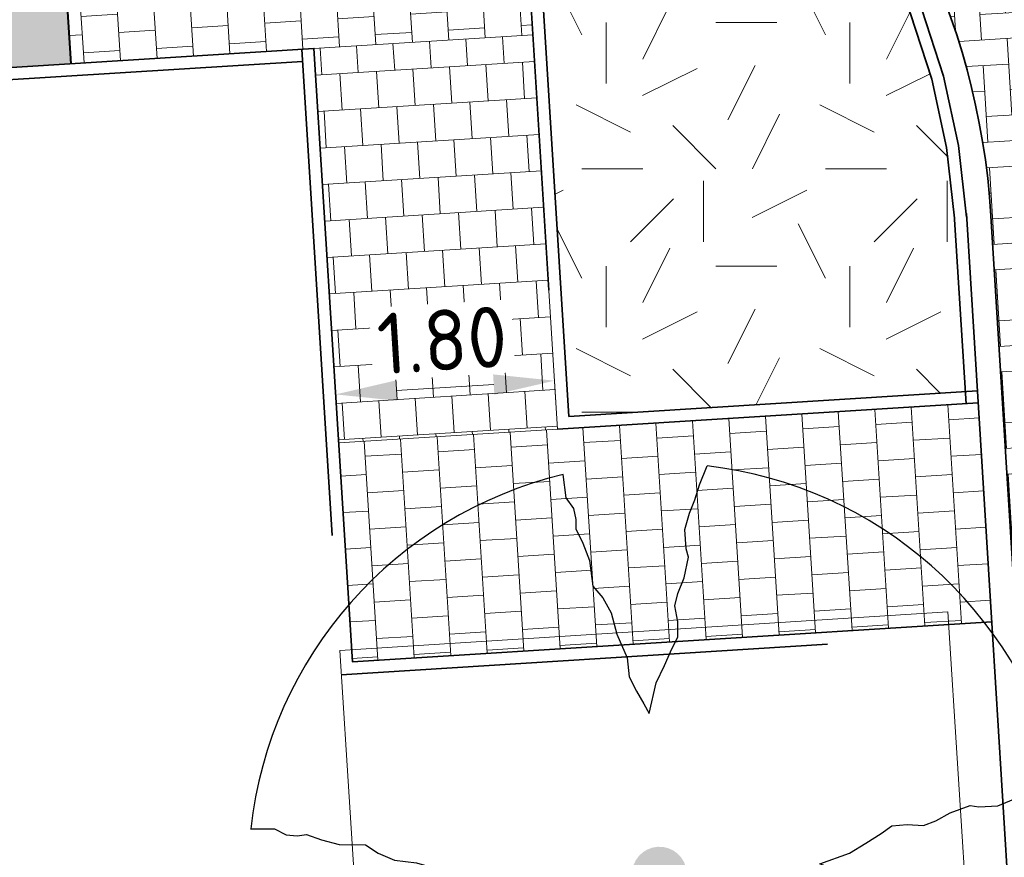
# Model space of a CAD drawing. Header units: metres. Extents: x 162305 to 163132, y 502542 to 502928.
# Tile 92 of 222: x 162455.39 to 162463.47, y 502732.35 to 502739.22. Entities that reach past the tile are written whole.
import ezdxf

# ---------------------------------------------------------------- set-up
doc = ezdxf.new("R2010")
doc.units = ezdxf.units.M
for name, pattern in [('VH-OPSLUITBAND-SO', [10, 4, -2, 2, -2]), ('VH-TROTTOIRBAND-SO', [15, 5, -2, 2, -2, 2, -2]), ('ZZ-HIDDEN-SO', [4, 2, -2])]:
    doc.linetypes.add(name, pattern=pattern)
for name, color, linetype, lineweight in [('N-BH-VH-MATERIAALGRENS-G', 7, 'Continuous', 40), ('N-WE-GR-GRAS-A-200', 62, 'Continuous', 18), ('N-WE-VH-KANTOPSLUITING_BETONRUG-G', 7, 'ZZ-HIDDEN-SO', 35), ('N-WE-VH-KANTOPSLUITING_VOORKANTBAND-G', 50, 'Continuous', 35), ('N-WE-VH-OPENVERHARDING_BETONSTRAATSTEEN-A', 92, 'Continuous', 18), ('N-WE-VH-OPENVERHARDING_TEGEL-A', 92, 'Continuous', 18), ('X-XX-AL-M', 7, 'Continuous', 18)]:
    doc.layers.add(name, color=color, linetype=linetype, lineweight=lineweight)
for name, color, linetype, lineweight, true_color in [('N-BH-VH-VERHARDING_TEGEL-Grijs', 253, 'Continuous', 13, 0x828282), ('N-WE-GR-BOOM-S', 3, 'Continuous', 25, 0x00ff00), ('N-WE-GR-PLANTGATVERBETERING-A', 92, 'Continuous', 13, 0x00bd00), ('N-WE-VH-KANTOPSLUITING_OPSLUITBAND_100X200-G', 150, 'VH-OPSLUITBAND-SO', 35, 0x007fff), ('N-WE-VH-KANTOPSLUITING_TROTTOIRBAND_180X200-G', 6, 'VH-TROTTOIRBAND-SO', 35, 0xff00ff)]:
    doc.layers.add(name, color=color, linetype=linetype, lineweight=lineweight, true_color=true_color)
doc.layers.add('X-XX-AL-HULPLIJN 01-G', color=1, linetype='Continuous', lineweight=18, true_color=0xff0000, plot=False)
doc.styles.add('NLCS-ISO-M200-T25', font='NLCS-ISO.ttf', dxfattribs={"height": 0.5})
doc.dimstyles.new('NLCS-M200-T25-PIJL_L2_H2', dxfattribs={"dimscale": 0.2, "dimtxt": 2.5, "dimasz": 2.5, "dimexe": 2, "dimexo": 2, "dimgap": 0.7, "dimtad": 1, "dimzin": 0, "dimdsep": 46, "dimtxsty": 'NLCS-ISO-M200-T25', "dimcen": 0, "dimdle": 2, "dimclrd": 256, "dimclre": 256, "dimclrt": 256, "dimazin": 0, "dimtfac": 1, "dimtdec": 3, "dimtofl": 0, "dimtmove": 0, "dimatfit": 3, "dimfxl": 2, "dimfxlon": 1, "dimtfillclr": 256, "dimtolj": 1, "dimtzin": 0, "dimlwd": -1, "dimlwe": -1, "dimarcsym": 0})
pattern_1 = [(3.580549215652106, (0, 0), (0.2900466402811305, 0.1684427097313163), [0.3, -0.3]), (93.5805492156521, (0, 0), (-0.2994143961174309, -0.01873551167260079), [])]
pattern_2 = [(0, (0, 0), (2, 2), [0.5, -1.5]), (0, (1.1, 1.2), (2, 2), [0.5, -1.5]), (90, (0.2, 0.7000000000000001), (-2, 2), [0.5, -1.5]), (90, (1, 1.4), (-2, 2), [0.5, -1.5]), (45, (0.4, 1.4), (0, 2.00000000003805), [0.5, -2.328427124]), (135, (1.1, 0), (-2.00000000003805, 0), [0.5, -2.328427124]), (26.56505119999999, (0.5, 0.6000000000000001), (2.000000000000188, 8.001289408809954e-10), [0.5, -3.972135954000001]), (26.56505119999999, (1.4, 1.6), (2.000000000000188, 8.001289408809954e-10), [0.5, -3.972135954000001]), (63.43494882, (1.4, 0), (1.019972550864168e-10, 2.000000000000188), [0.4999999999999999, -3.972135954]), (63.43494882, (0.5, 0.9), (1.019972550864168e-10, 2.000000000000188), [0.4999999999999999, -3.972135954]), (63.43494882, (1.2, 0.4), (1.019972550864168e-10, 2.000000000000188), [0.4999999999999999, -3.972135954]), (116.5650512, (0, 1.1), (-8.00129740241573e-10, 2.000000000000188), [0.4999999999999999, -3.972135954]), (153.43494882, (0.4, 0.3), (-2.000000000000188, 1.019979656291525e-10), [0.5, -3.972135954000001])]

# ---------------------------------------------------------------- blocks, each defined once
blk = doc.blocks.new('*D440')
at = {"layer": 'Defpoints', "color": 0, "transparency": 16777216}
for p in [(162461.5572780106, 502741.5419393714), (162457.3715711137, 502737.243118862)]:
    blk.add_point(p, dxfattribs=at)
at = {"layer": 'X-XX-AL-M', "transparency": 16777216}
blk.add_line((162464.0536545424, 502744.1057774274), (162461.9060869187, 502741.9001744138), dxfattribs=at)
blk.add_solid([(162461.8463810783, 502741.9583092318), (162461.9657927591, 502741.8420395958), (162461.5572780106, 502741.5419393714)], dxfattribs=at)
at = {"layer": 'X-XX-AL-M', "transparency": 16777216, "insert": (162463.031268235, 502743.6148077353), "char_height": 0.5, "attachment_point": 5, "rotation": 45.76380785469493, "style": 'NLCS-ISO-M200-T25', "bg_fill": 3, "box_fill_scale": 1.1, "bg_fill_color": 256, "bg_fill_true_color": 13158600, "bg_fill_transparency": 0}
blk.add_mtext('\\A1;R=6.00', dxfattribs=at)
blk = doc.blocks.new('*D260')
at = {"layer": 'Defpoints', "color": 0, "transparency": 16777216}
for p in [(162459.76396736, 502736.481285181), (162457.970682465, 502736.3178787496), (162457.9813158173, 502736.1479868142)]:
    blk.add_point(p, dxfattribs=at)
at = {"layer": 'X-XX-AL-M', "transparency": 16777216}
for p, q in [((162459.2787671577, 502736.2291928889), (162458.4803393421, 502736.1792201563)), ((162459.7777906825, 502736.2604262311), (162459.8027773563, 502735.8612074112)), ((162457.9813158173, 502736.1479868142), (162458.006302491, 502735.7487679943))]:
    blk.add_line(p, q, dxfattribs=at)
for points in [[(162459.2735616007, 502736.3123634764), (162459.2839727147, 502736.1460223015), (162459.7777906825, 502736.2604262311)], [(162458.4751337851, 502736.2623907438), (162458.4855448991, 502736.0960495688), (162457.9813158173, 502736.1479868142)]]:
    blk.add_solid(points, dxfattribs=at)
at = {"layer": 'X-XX-AL-M', "transparency": 16777216, "insert": (162458.855191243, 502736.5934448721), "char_height": 0.5, "attachment_point": 5, "rotation": 3.5814091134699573, "style": 'NLCS-ISO-M200-T25', "bg_fill": 3, "box_fill_scale": 1.1, "bg_fill_color": 256, "bg_fill_true_color": 13158600, "bg_fill_transparency": 0}
blk.add_mtext('\\A1;1.80', dxfattribs=at)
blk = doc.blocks.new('SGR-BOOM_2E GROOTTE')
h = blk.add_hatch(color=256)
edge = h.paths.add_edge_path()
edge.add_arc((-0.001990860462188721, 0.003386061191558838), 0.15, 0, 360)
at = {"flags": 128}
for points in [[(-0.3934977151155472, 2.21897151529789), (-0.3859977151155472, 2.09072151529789), (-0.3477477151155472, 2.02997151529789), (-0.3387477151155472, 1.96922151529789), (-0.3409977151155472, 1.91747151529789), (-0.3079977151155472, 1.83722151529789), (-0.2772477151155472, 1.74122151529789), (-0.2674977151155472, 1.59947151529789), (-0.2164977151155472, 1.53122151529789), (-0.1759977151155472, 1.44722151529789), (-0.1527477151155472, 1.32872151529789), (-0.1047477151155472, 1.19597151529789), (-0.1009977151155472, 1.09097151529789), (-0.06424771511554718, 1.00997151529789), (-0.02974771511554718, 0.9387215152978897), (-0.003497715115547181, 0.8847215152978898), (0.04525228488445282, 1.04972151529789), (0.09625228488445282, 1.14197151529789), (0.1427522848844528, 1.23047151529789), (0.1795022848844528, 1.29122151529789), (0.1840022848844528, 1.37597151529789), (0.1727522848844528, 1.46372151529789), (0.1930022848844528, 1.53122151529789), (0.2342522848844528, 1.61297151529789), (0.2650022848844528, 1.72547151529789), (0.2545022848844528, 1.77197151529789), (0.2537522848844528, 1.87772151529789), (0.2852522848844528, 1.96547151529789), (0.3190022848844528, 2.03597151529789), (0.3497522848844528, 2.11697151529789), (0.3970022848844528, 2.21747151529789)], [(-2.218997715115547, 0.3889715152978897), (-2.089247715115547, 0.3814715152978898), (-2.026997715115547, 0.3447215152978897), (-1.966997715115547, 0.3349715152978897), (-1.915997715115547, 0.3394715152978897), (-1.834997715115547, 0.3049715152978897), (-1.740497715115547, 0.2742215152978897), (-1.597997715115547, 0.2637215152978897), (-1.531247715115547, 0.2134715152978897), (-1.443497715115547, 0.1699715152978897), (-1.324997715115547, 0.1474715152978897), (-1.195247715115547, 0.1017215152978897), (-1.090247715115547, 0.09797151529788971), (-1.008497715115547, 0.06122151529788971), (-0.9379977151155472, 0.02747151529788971), (-0.8832477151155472, -0.0002784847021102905), (-1.048247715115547, -0.04827848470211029), (-1.141247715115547, -0.0992784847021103), (-1.228997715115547, -0.1457784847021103), (-1.289747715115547, -0.1832784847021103), (-1.373747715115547, -0.1862784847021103), (-1.462247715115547, -0.1757784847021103), (-1.531247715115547, -0.1960284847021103), (-1.612247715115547, -0.2365284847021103), (-1.723247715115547, -0.2680284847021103), (-1.769747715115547, -0.2582784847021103), (-1.876247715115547, -0.2590284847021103), (-1.963247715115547, -0.2897784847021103), (-2.033747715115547, -0.3227784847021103), (-2.115497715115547, -0.3520284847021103), (-2.215997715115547, -0.4007784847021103)], [(2.213502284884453, -0.3850284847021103), (2.083752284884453, -0.3775284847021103), (2.022252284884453, -0.3400284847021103), (1.963002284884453, -0.3302784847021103), (1.912002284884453, -0.3347784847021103), (1.828752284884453, -0.3002784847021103), (1.734252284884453, -0.2695284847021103), (1.593252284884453, -0.2590284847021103), (1.525002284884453, -0.2095284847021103), (1.439502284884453, -0.1675284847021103), (1.321752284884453, -0.1435284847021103), (1.190502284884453, -0.0970284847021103), (1.084002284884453, -0.0932784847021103), (1.003752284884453, -0.05727848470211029), (0.9325022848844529, -0.02202848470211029), (0.8785022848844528, 0.00497151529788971), (1.043502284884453, 0.05297151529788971), (1.135752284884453, 0.1032215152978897), (1.223502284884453, 0.1504715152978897), (1.283502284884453, 0.1879715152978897), (1.367502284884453, 0.1909715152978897), (1.457502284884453, 0.1797215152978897), (1.525002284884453, 0.2007215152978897), (1.606002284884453, 0.2404715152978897), (1.718502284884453, 0.2734715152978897), (1.765002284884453, 0.2629715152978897), (1.870002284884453, 0.2622215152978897), (1.958502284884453, 0.2922215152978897), (2.029002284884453, 0.3282215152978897), (2.110752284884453, 0.3574715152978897), (2.212002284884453, 0.4047215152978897)], [(-0.3597477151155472, -2.21802848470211), (-0.3109977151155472, -2.11677848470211), (-0.2802477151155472, -2.036528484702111), (-0.2479977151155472, -1.96602848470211), (-0.2172477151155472, -1.87752848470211), (-0.2164977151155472, -1.77252848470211), (-0.2277477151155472, -1.72452848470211), (-0.1954977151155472, -1.61277848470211), (-0.1564977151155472, -1.53102848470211), (-0.1354977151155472, -1.46352848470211), (-0.1452477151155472, -1.37502848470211), (-0.1414977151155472, -1.29177848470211), (-0.1039977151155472, -1.23102848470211), (-0.05674771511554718, -1.14327848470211), (-0.005747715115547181, -1.05027848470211), (0.04075228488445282, -0.8845284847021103), (0.06925228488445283, -0.9392784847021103), (0.1022522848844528, -1.00977848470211), (0.1390022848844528, -1.09152848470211), (0.1435022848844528, -1.19577848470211), (0.1900022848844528, -1.32777848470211), (0.2125022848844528, -1.44702848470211), (0.2545022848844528, -1.53102848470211), (0.3047522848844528, -1.59927848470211), (0.3160022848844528, -1.74102848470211), (0.3467522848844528, -1.83627848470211), (0.3805022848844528, -1.91802848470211), (0.3760022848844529, -1.96827848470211), (0.3865022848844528, -2.03052848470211), (0.4232522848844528, -2.08977848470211), (0.4315022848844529, -2.20452848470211)]]:
    blk.add_lwpolyline(points, dxfattribs=at)
for start, end in [(100.0002194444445, 170.1098166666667), (10.29992500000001, 79.79196666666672), (190.3241250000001, 260.8432527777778), (281.0945583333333, 350.0620888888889)]:
    blk.add_arc((-0.001990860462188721, 0.003386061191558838), 2.249996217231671, start, end)

msp = doc.modelspace()

# ---------------------------------------------------------------- hatches: boundary and pattern name
at = {"layer": 'N-WE-GR-GRAS-A-200'}
h = msp.add_hatch(dxfattribs=at)
h.set_pattern_fill('AGR-GRAS_02-SO', color=256, scale=0.2, style=0, pattern_type=2)
h.set_pattern_definition(pattern_2)
h.paths.add_polyline_path([(162421.5165590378, 502819.7260517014), (162435.0341480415, 502820.5761715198), (162435.1688183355, 502820.4316233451), (162435.3426501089, 502820.2749681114), (162435.552850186, 502820.1206294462), (162435.8967156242, 502819.9441172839), (162436.2277402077, 502819.8405780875), (162436.6488709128, 502819.7886927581), (162442.0138132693, 502820.0949395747), (162442.1810611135, 502820.2103278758), (162442.3248732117, 502817.9525913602), (162445.007909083, 502818.1234939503), (162446.2444226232, 502817.2507322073), (162443.1915292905, 502817.0609060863), (162443.5109028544, 502811.9245559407), (162442.5054510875, 502811.8576059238), (162442.17, 502817.226), (162424.634, 502816.1300000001), (162424.643, 502815.982), (162424.9671399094, 502810.7714661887), (162422.0807124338, 502810.5898051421)])
edge = h.paths.add_edge_path(flags=16)
edge.add_ellipse((162362.043387, 502852.5697739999), major_axis=(-0.002383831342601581, 0.03742427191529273), ratio=0.9992283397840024, start_angle=0, end_angle=360, ccw=False)
edge = h.paths.add_edge_path(flags=16)
edge.add_ellipse((162362.5847170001, 502843.0740939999), major_axis=(-0.002383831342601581, 0.03742427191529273), ratio=0.9992283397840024, start_angle=0, end_angle=360, ccw=False)
edge = h.paths.add_edge_path(flags=16)
edge.add_ellipse((162361.374981, 502862.4700579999), major_axis=(-0.002383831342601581, 0.03742427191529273), ratio=0.9992283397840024, start_angle=0, end_angle=360, ccw=False)
h.paths.add_polyline_path([(162362.2190213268, 502859.5504481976), (162362.3188333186, 502859.5565773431), (162363.5149332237, 502840.0783135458), (162363.4151212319, 502840.0721844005), (162363.4427023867, 502839.6230304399), (162363.5425143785, 502839.6291595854), (162363.6292576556, 502838.2165615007), (162362.8224999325, 502838.1585549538), (162362.7862460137, 502838.484052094), (162362.7876825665, 502838.4841989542), (162362.7580411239, 502838.7741446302), (162362.163, 502845.4909999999), (162360.89836909, 502866.6763346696), (162361.8778000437, 502866.7387219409), (162362.2912521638, 502860.0057313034), (162362.191440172, 502859.9996021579)])
h.paths.add_polyline_path([(162370.3601271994, 502859.1295107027), (162370.1821962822, 502861.9228857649), (162370.463, 502861.9199999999), (162370.486, 502861.4019999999), (162370.7786257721, 502861.4149999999), (162370.814, 502860.8959999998), (162371.3365986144, 502860.9349999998), (162371.387, 502859.961), (162371.777, 502859.9789999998), (162371.7795167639, 502859.2226011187)])
edge = h.paths.add_edge_path(flags=16)
edge.add_ellipse((162389.543764, 502924.3068979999), major_axis=(-0.002385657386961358, 0.03745293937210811), ratio=0.9992283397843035, start_angle=0, end_angle=360, ccw=False)
edge = h.paths.add_edge_path(flags=16)
edge.add_ellipse((162379.964316, 502923.7109299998), major_axis=(-0.002385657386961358, 0.03745293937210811), ratio=0.9992283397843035, start_angle=0, end_angle=360, ccw=False)
h.paths.add_polyline_path([(162371.042, 502923.0409999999), (162371.029, 502923.5469999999), (162371.0223638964, 502923.6548720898), (162398.1123599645, 502925.3046281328), (162398.1452615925, 502924.7643634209)])
edge = h.paths.add_edge_path(flags=16)
edge.add_ellipse((162472.361153, 502871.472719), major_axis=(-0.002385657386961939, 0.03745293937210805), ratio=0.9992283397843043, start_angle=0, end_angle=360, ccw=False)
edge = h.paths.add_edge_path(flags=16)
edge.add_ellipse((162472.2864730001, 502872.403486), major_axis=(-0.002385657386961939, 0.03745293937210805), ratio=0.9992283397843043, start_angle=0, end_angle=360, ccw=False)
edge = h.paths.add_edge_path(flags=16)
edge.add_ellipse((162481.3114880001, 502872.9735409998), major_axis=(-0.002385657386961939, 0.03745293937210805), ratio=0.9992283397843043, start_angle=0, end_angle=360, ccw=False)
edge = h.paths.add_edge_path(flags=16)
edge.add_ellipse((162481.4002010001, 502872.0775119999), major_axis=(-0.002385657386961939, 0.03745293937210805), ratio=0.9992283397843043, start_angle=0, end_angle=360, ccw=False)
edge = h.paths.add_edge_path(flags=16)
edge.add_ellipse((162491.4805440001, 502873.637313), major_axis=(-0.002385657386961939, 0.03745293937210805), ratio=0.9992283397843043, start_angle=0, end_angle=360, ccw=False)
edge = h.paths.add_edge_path()
edge.add_line((162491.6143036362, 502871.717545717), (162490.495948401, 502871.6572610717))
edge.add_line((162490.495948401, 502871.6572610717), (162490.4911206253, 502871.770458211))
edge.add_line((162490.4911206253, 502871.770458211), (162478.1572766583, 502870.9921482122))
edge.add_line((162478.1572766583, 502870.9921482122), (162470.9743753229, 502870.6049558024))
edge.add_line((162470.9743753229, 502870.6049558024), (162470.8563556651, 502872.5000220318))
edge.add_line((162470.8563556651, 502872.5000220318), (162485.6270000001, 502873.4150000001))
edge.add_line((162485.6270000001, 502873.4150000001), (162493.227, 502873.874))
edge.add_line((162493.227, 502873.874), (162492.8458826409, 502880.3916842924))
edge.add_line((162492.8458826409, 502880.3916842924), (162493.9870089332, 502880.4646632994))
edge.add_line((162493.9870089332, 502880.4646632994), (162494.5185704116, 502871.8740994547))
edge.add_line((162494.5185704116, 502871.8740994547), (162491.6457403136, 502871.7192403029))
edge.add_ellipse((162491.6281880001, 502871.7524060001), major_axis=(-0.002385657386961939, 0.03745293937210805), ratio=0.9992283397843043, start_angle=204.2610710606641, end_angle=514.6215030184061)
h.paths.add_polyline_path([(162503.0755587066, 502855.4427169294), (162503.1753678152, 502855.4488928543), (162503.1815437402, 502855.3490837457), (162507.7228581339, 502855.6300883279), (162508.3250288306, 502845.8984091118), (162508.8258166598, 502845.9293965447), (162509.9220368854, 502845.9962164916), (162508.4797209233, 502869.3054814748), (162502.5611213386, 502868.9392541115), (162502.3616388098, 502868.2951169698), (162502.3731368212, 502866.8913389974)])
h.paths.add_polyline_path([(162538.7342247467, 502870.4526310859), (162538.7367962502, 502870.458550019), (162538.7430412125, 502870.4777147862), (162538.7473811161, 502870.496931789), (162538.7498959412, 502870.5159468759), (162538.7507036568, 502870.5345366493), (162538.7498980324, 502870.5531265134), (162538.7473853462, 502870.5721418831), (162538.7430476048, 502870.5913593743), (162538.7368047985, 502870.6105248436), (162538.7286236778, 502870.6293614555), (162538.7222540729, 502870.6408522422), (162538.7033428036, 502870.9382040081), (162537.9507959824, 502870.8903428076), (162537.9680789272, 502870.6185940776), (162537.964609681, 502870.6106081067), (162537.9583653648, 502870.5914438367), (162537.9540258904, 502870.5722273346), (162537.9515112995, 502870.5532127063), (162537.9507036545, 502870.5346233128), (162537.9515092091, 502870.5160338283), (162537.9540216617, 502870.4970189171), (162537.9583589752, 502870.4778019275), (162537.964601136, 502870.4586369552), (162537.9727813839, 502870.4398007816), (162537.9803143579, 502870.4262100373), (162537.9986571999, 502870.137795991), (162538.7512040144, 502870.1856571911)], flags=16)
edge = h.paths.add_edge_path(flags=16)
edge.add_ellipse((162531.9063522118, 502869.9819825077), major_axis=(-0.2500000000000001, 0), ratio=1, start_angle=-146.51130248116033, end_angle=206.7590416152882, ccw=False)
edge.add_line((162532.1148508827, 502870.1199256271), (162532.1295791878, 502870.0945423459))
edge = h.paths.add_edge_path(flags=16)
edge.add_ellipse((162511.918555, 502869.277477), major_axis=(-0.00238565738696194, 0.03745293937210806), ratio=0.9992283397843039, start_angle=0, end_angle=360, ccw=False)
edge = h.paths.add_edge_path(flags=16)
edge.add_ellipse((162522.496849, 502868.4620289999), major_axis=(-0.00238565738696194, 0.03745293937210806), ratio=0.9992283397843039, start_angle=0, end_angle=360, ccw=False)
edge = h.paths.add_edge_path(flags=16)
edge.add_ellipse((162522.447144, 502869.8904319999), major_axis=(-0.00238565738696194, 0.03745293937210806), ratio=0.9992283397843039, start_angle=0, end_angle=360, ccw=False)
edge = h.paths.add_edge_path(flags=16)
edge.add_ellipse((162532.378619, 502869.05672), major_axis=(-0.00238565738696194, 0.03745293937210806), ratio=0.9992283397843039, start_angle=0, end_angle=360, ccw=False)
edge = h.paths.add_edge_path()
edge.add_line((162511.9016605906, 502867.7473060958), (162510.2102112, 502867.6449842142))
edge.add_line((162510.2102112, 502867.6449842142), (162510.1085309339, 502869.3060766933))
edge.add_line((162510.1085309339, 502869.3060766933), (162538.7403474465, 502871.0777381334))
edge.add_line((162538.7403474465, 502871.0777381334), (162538.8441031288, 502869.3771517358))
edge.add_line((162538.8441031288, 502869.3771517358), (162511.9425193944, 502867.7497777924))
edge.add_ellipse((162511.920191, 502867.7799310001), major_axis=(-0.00238565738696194, 0.03745293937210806), ratio=0.9992283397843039, start_angle=212.895373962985, end_angle=506.7391838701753)
edge = h.paths.add_edge_path(flags=16)
edge.add_ellipse((162554.016631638, 502704.4069191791), major_axis=(-0.2500000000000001, 0), ratio=1, start_angle=-19.78060631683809, end_angle=333.4897362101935, ccw=False)
edge.add_line((162553.7813827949, 502704.4915240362), (162553.7929180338, 502704.5185087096))
edge = h.paths.add_edge_path()
edge.add_ellipse((162551.4431023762, 502714.7606002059), major_axis=(-0.5786424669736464, 0), ratio=1, start_angle=88.32756619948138, end_angle=98.42476321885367)
edge.add_line((162551.5278796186, 502714.1882018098), (162556.303, 502714.513))
edge.add_line((162556.303, 502714.513), (162556.577, 502710.1250000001))
edge.add_line((162556.577, 502710.1250000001), (162556.776, 502710.137))
edge.add_line((162556.776, 502710.137), (162556.8456714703, 502709.2360332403))
edge.add_line((162556.8456714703, 502709.2360332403), (162552.7317102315, 502708.9739843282))
edge.add_line((162552.7317102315, 502708.9739843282), (162552.9859847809, 502704.982074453))
edge.add_line((162552.9859847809, 502704.982074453), (162557.1540978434, 502705.2475726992))
edge.add_line((162557.1540978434, 502705.2475726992), (162557.1710000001, 502705.029))
edge.add_line((162557.1710000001, 502705.029), (162577.095, 502706.273))
edge.add_line((162577.095, 502706.273), (162577.2190000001, 502706.8259999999))
edge.add_line((162577.2190000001, 502706.8259999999), (162577.3048540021, 502705.3783479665))
edge.add_line((162577.3048540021, 502705.3783479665), (162549.7918656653, 502703.6927452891))
edge.add_line((162549.7918656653, 502703.6927452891), (162549.1598177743, 502713.8137040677))
edge.add_line((162549.1598177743, 502713.8137040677), (162549.361875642, 502713.8262496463))
edge.add_line((162549.361875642, 502713.8262496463), (162549.3556780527, 502713.9260674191))
edge.add_line((162549.3556780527, 502713.9260674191), (162550.2635827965, 502713.9824417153))
edge.add_ellipse((162550.2202014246, 502714.6810961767), major_axis=(-0.7000000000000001, 0), ratio=1, start_angle=93.55309047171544, end_angle=128.9931781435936)
edge.add_line((162550.6606609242, 502714.1370415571), (162551.426214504, 502714.1822042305))
edge = h.paths.add_edge_path(flags=16)
edge.add_ellipse((162508.182291, 502708.9626890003), major_axis=(-0.002385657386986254, 0.03745293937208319), ratio=0.9992283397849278, start_angle=0, end_angle=360, ccw=False)
edge = h.paths.add_edge_path(flags=16)
edge.add_ellipse((162498.418432, 502708.1386420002), major_axis=(-0.002385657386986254, 0.03745293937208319), ratio=0.9992283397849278, start_angle=0, end_angle=360, ccw=False)
edge = h.paths.add_edge_path(flags=16)
edge.add_ellipse((162487.92888, 502707.676082), major_axis=(-0.002385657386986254, 0.03745293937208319), ratio=0.9992283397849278, start_angle=0, end_angle=360, ccw=False)
edge = h.paths.add_edge_path(flags=16)
edge.add_ellipse((162478.21442, 502707.1048410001), major_axis=(-0.002385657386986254, 0.03745293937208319), ratio=0.9992283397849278, start_angle=0, end_angle=360, ccw=False)
h.paths.add_polyline_path([(162476.6849999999, 502707.0870000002), (162505.879, 502708.9120000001), (162539.79, 502710.978), (162539.8512384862, 502709.9872224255), (162476.7460532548, 502706.0992192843)])
edge = h.paths.add_edge_path(flags=16)
edge.add_ellipse((162395.834261, 502721.3618740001), major_axis=(-0.002383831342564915, 0.03742427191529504), ratio=0.999228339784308, start_angle=0, end_angle=360, ccw=False)
edge = h.paths.add_edge_path(flags=16)
edge.add_ellipse((162396.470102, 502711.1848960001), major_axis=(-0.002383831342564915, 0.03742427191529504), ratio=0.999228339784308, start_angle=0, end_angle=360, ccw=False)
edge = h.paths.add_edge_path()
edge.add_line((162395.3827017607, 502731.7149209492), (162396.765, 502708.907))
edge.add_line((162396.765, 502708.907), (162397.0362159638, 502704.3002450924))
edge.add_line((162397.0362159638, 502704.3002450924), (162396.2952306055, 502704.2557530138))
edge.add_line((162396.2952306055, 502704.2557530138), (162395.7976409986, 502704.6969723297))
edge.add_line((162395.7976409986, 502704.6969723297), (162394.0179850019, 502733.9348903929))
edge.add_line((162394.0179850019, 502733.9348903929), (162394.9004865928, 502734.9337845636))
edge.add_line((162394.9004865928, 502734.9337845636), (162395.1865293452, 502734.9517658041))
edge.add_line((162395.1865293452, 502734.9517658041), (162395.3786342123, 502731.7820354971))
edge.add_ellipse((162395.364097, 502731.7474740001), major_axis=(-0.002383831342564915, 0.03742427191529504), ratio=0.999228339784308, start_angle=333.5251489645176, end_angle=566.1216927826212)
edge = h.paths.add_edge_path(flags=16)
edge.add_ellipse((162599.331135, 502707.3641609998), major_axis=(-0.002385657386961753, 0.03745293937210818), ratio=0.9992283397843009, start_angle=0, end_angle=360, ccw=False)
edge = h.paths.add_edge_path(flags=16)
edge.add_ellipse((162589.564927, 502706.8229459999), major_axis=(-0.002385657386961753, 0.03745293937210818), ratio=0.9992283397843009, start_angle=0, end_angle=360, ccw=False)
edge = h.paths.add_edge_path()
edge.add_ellipse((162583.9606018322, 502706.2395809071), major_axis=(-0.25, 0), ratio=1, start_angle=93.48921757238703, end_angle=273.4892176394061)
edge.add_line((162583.9453866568, 502706.4891174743), (162583.9425624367, 502706.5354361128))
edge.add_line((162583.9425624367, 502706.5354361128), (162608.977, 502708.0619999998))
edge.add_line((162608.977, 502708.0619999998), (162609.0222481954, 502707.3215365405))
edge.add_line((162609.0222481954, 502707.3215365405), (162583.9881483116, 502705.7878047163))
edge.add_line((162583.9881483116, 502705.7878047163), (162583.9758170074, 502705.9900443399))
edge = h.paths.add_edge_path(flags=16)
edge.add_ellipse((162616.1438289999, 502666.5185710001), major_axis=(-0.002383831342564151, 0.03742427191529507), ratio=0.9992283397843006, start_angle=0, end_angle=360, ccw=False)
edge = h.paths.add_edge_path(flags=16)
edge.add_ellipse((162615.418174, 502676.4011740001), major_axis=(-0.002383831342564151, 0.03742427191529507), ratio=0.9992283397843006, start_angle=0, end_angle=360, ccw=False)
edge = h.paths.add_edge_path()
edge.add_ellipse((162615.4285143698, 502664.8072041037), major_axis=(-0.25, 0), ratio=1, start_angle=33.48920055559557, end_angle=333.4892346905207)
edge.add_line((162615.2048017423, 502664.9187955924), (162615.1525454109, 502664.9448619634))
edge.add_line((162615.1525454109, 502664.9448619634), (162613.958497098, 502684.041838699))
edge.add_line((162613.958497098, 502684.041838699), (162615.1414976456, 502684.115805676))
edge.add_line((162615.1414976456, 502684.115805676), (162615.159, 502683.7990000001))
edge.add_line((162615.159, 502683.7990000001), (162616.3066053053, 502665.5481842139))
edge.add_line((162616.3066053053, 502665.5481842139), (162616.3033225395, 502665.5336481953))
edge.add_line((162616.3033225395, 502665.5336481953), (162616.3008077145, 502665.514633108))
edge.add_line((162616.3008077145, 502665.514633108), (162616.2999999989, 502665.4960433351))
edge.add_line((162616.2999999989, 502665.4960433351), (162616.3008056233, 502665.4774534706))
edge.add_line((162616.3008056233, 502665.4774534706), (162616.3033183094, 502665.4584381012))
edge.add_line((162616.3033183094, 502665.4584381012), (162616.3076560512, 502665.4392206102))
edge.add_line((162616.3076560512, 502665.4392206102), (162616.3138988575, 502665.4200551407))
edge.add_line((162616.3138988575, 502665.4200551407), (162616.314791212, 502665.4180005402))
edge.add_line((162616.314791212, 502665.4180005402), (162616.722, 502658.942))
edge.add_line((162616.722, 502658.942), (162615.5333526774, 502658.8544320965))
edge.add_line((162615.5333526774, 502658.8544320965), (162615.1717733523, 502664.6373404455))
edge.add_line((162615.1717733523, 502664.6373404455), (162615.2200169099, 502664.6692591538))
h.paths.add_polyline_path([(162613.8066207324, 502655.3830135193), (162613.5983157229, 502658.7118775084), (162613.6383711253, 502658.7148283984), (162613.9336933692, 502653.9916007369), (162582.143659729, 502652.0176703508), (162582.0627495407, 502653.3171170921)])
h.paths.add_polyline_path([(162630.4243863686, 502647.5564365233), (162630.6988101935, 502642.625785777), (162628.400261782, 502642.4938657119), (162627.7770362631, 502642.4580970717), (162627.7860277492, 502642.2775601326), (162603.4329293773, 502640.7654094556), (162603.1143130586, 502645.8967066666), (162602.0771908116, 502645.8411463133), (162602.1052835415, 502645.3920240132), (162602.140627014, 502645.3942347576), (162602.4673671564, 502640.0490361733), (162633.8554516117, 502641.9628847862), (162634.1446303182, 502641.9819357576), (162633.8808725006, 502644.367061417), (162633.7172807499, 502644.9995907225), (162633.3784737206, 502645.7268571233), (162632.876258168, 502646.363503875), (162632.2858631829, 502646.8539192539), (162631.6236958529, 502647.2106270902)])
edge = h.paths.add_edge_path(flags=16)
edge.add_ellipse((162567.844551, 502652.1996749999), major_axis=(-0.002385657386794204, 0.03745293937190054), ratio=0.9992283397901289, start_angle=0, end_angle=360, ccw=False)
edge = h.paths.add_edge_path()
edge.add_line((162548.0456737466, 502650.7682154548), (162548.0302749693, 502651.0150177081))
edge.add_line((162548.0302749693, 502651.0150177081), (162549.486, 502651.1087671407))
edge.add_line((162549.486, 502651.1087671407), (162549.486, 502650.5171653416))
edge.add_line((162549.486, 502650.5171653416), (162550.286, 502650.5171653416))
edge.add_line((162550.286, 502650.5171653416), (162550.286, 502651.1602875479))
edge.add_line((162550.286, 502651.1602875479), (162558.5596133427, 502651.6931124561))
edge.add_ellipse((162558.586846, 502651.7189099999), major_axis=(-0.002385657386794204, 0.03745293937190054), ratio=0.9992283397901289, start_angle=129.7834060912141, end_angle=230.2967654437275)
edge.add_line((162558.6171626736, 502651.6968186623), (162573.8774278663, 502652.679587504))
edge.add_line((162573.8774278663, 502652.679587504), (162573.9442433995, 502651.6087087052))
edge.add_line((162573.9442433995, 502651.6087087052), (162548.0933813, 502650.003587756))
edge.add_line((162548.0933813, 502650.003587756), (162548.0496484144, 502650.7045118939))
edge.add_ellipse((162548.027968, 502650.7351350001), major_axis=(-0.002385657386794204, 0.03745293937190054), ratio=0.9992283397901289, start_angle=211.6726546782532, end_angle=328.1783617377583)
edge = h.paths.add_edge_path(flags=16)
edge.add_ellipse((162430.664854, 502659.8648859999), major_axis=(-0.002385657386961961, 0.03745293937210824), ratio=0.999228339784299, start_angle=0, end_angle=360, ccw=False)
edge = h.paths.add_edge_path(flags=16)
edge.add_ellipse((162420.419076, 502659.6422339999), major_axis=(-0.002385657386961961, 0.03745293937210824), ratio=0.999228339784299, start_angle=0, end_angle=360, ccw=False)
edge = h.paths.add_edge_path(flags=16)
edge.add_ellipse((162411.255758, 502659.1550639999), major_axis=(-0.002385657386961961, 0.03745293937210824), ratio=0.999228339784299, start_angle=0, end_angle=360, ccw=False)
h.paths.add_polyline_path([(162435.5066193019, 502661.0433013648), (162435.3233302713, 502659.8573135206), (162409.6329158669, 502658.2621252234), (162409.5620526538, 502659.4211363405), (162417.3110000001, 502659.9086496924), (162417.3110000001, 502659.5641653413), (162418.1110000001, 502659.5641653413), (162418.1110000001, 502659.9623525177)])
edge = h.paths.add_edge_path()
edge.add_arc((162406.536, 502665.135), 0.2500000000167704, 314.1360549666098, 386.7590416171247)
edge.add_line((162406.759226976, 502665.2475598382), (162406.7444974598, 502665.27294495))
edge.add_arc((162406.5359999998, 502665.135), 0.2500000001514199, 33.48920055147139, 53.15212306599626)
edge.add_line((162406.685923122, 502665.3350576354), (162405.617, 502682.119))
edge.add_line((162405.617, 502682.119), (162404.587, 502699.361))
edge.add_line((162404.587, 502699.361), (162405.1143578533, 502699.3935952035))
edge.add_line((162405.1143578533, 502699.3935952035), (162407.5658656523, 502659.2976883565))
edge.add_line((162407.5658656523, 502659.2976883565), (162407.0728233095, 502659.2672141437))
edge.add_line((162407.0728233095, 502659.2672141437), (162407.068, 502659.3430000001))
edge.add_line((162407.068, 502659.3430000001), (162407.062, 502659.4299999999))
edge.add_line((162407.062, 502659.4299999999), (162406.7100911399, 502664.9555779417))
h.paths.add_polyline_path([(162384.1750049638, 502626.9891315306), (162385.0461632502, 502626.5921299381), (162372.824584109, 502599.0138271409), (162371.3350000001, 502595.4950000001), (162370.7215316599, 502593.4947695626), (162370.3940593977, 502591.742593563), (162370.27, 502590.8190000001), (162370.22, 502589.0400000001), (162370.38, 502587.0300000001), (162370.565, 502585.909), (162371.415, 502583.295), (162372.1925058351, 502581.7065360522), (162370.9084498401, 502584.3298946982), (162369.965918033, 502586.8058962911), (162369.7468094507, 502588.0398939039), (162369.6159284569, 502589.5431637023), (162369.6091660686, 502591.0279743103), (162369.7646776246, 502592.5846402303), (162370.1565436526, 502594.4288020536), (162370.7452851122, 502596.21519706), (162373.7388263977, 502603.1545829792), (162382.0728048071, 502622.3892297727), (162383.9823001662, 502627.0156439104)])
h.paths.add_polyline_path([(162633.5463762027, 502600.5126540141), (162633.8283551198, 502595.9714000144), (162634.9231162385, 502596.039376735), (162635.3607743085, 502596.0881576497), (162635.8073451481, 502596.2543479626), (162636.1271517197, 502596.4813361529), (162636.3947428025, 502596.7820698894), (162636.6092821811, 502597.1852952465), (162636.6796266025, 502597.5214881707), (162636.6916618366, 502597.8519463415), (162636.4580000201, 502601.6318122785), (162636.458, 502601.6900000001), (162604.9018155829, 502599.7525513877), (162604.8522315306, 502599.7495070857), (162605.1491306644, 502595.6509770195), (162605.3252974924, 502595.0911310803), (162605.5291921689, 502594.7712351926), (162606.0306337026, 502594.3268080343), (162606.4894983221, 502594.1006345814), (162606.9796067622, 502594.0141961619), (162607.3978853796, 502594.0296818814), (162607.3792933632, 502594.3291052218), (162607.4791011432, 502594.3353025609), (162607.1971222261, 502598.8765565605)])
h = msp.add_hatch(dxfattribs=at)
h.set_pattern_fill('AGR-GRAS_02-SO', color=256, scale=0.2, style=0, pattern_type=2)
h.set_pattern_definition(pattern_2)
h.paths.add_polyline_path([(162461.76029759, 502740.880299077, -0.1588198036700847), (162463.0606130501, 502737.5963919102), (162463.1490908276, 502736.1714624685), (162459.8963974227, 502735.9678799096), (162459.5739984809, 502741.1030035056), (162455.7820539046, 502740.8649334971), (162455.6575716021, 502742.84766956), (162457.0183227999, 502742.9321623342, -0.1379037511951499), (162460.034728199, 502742.2827214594), (162460.0422530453, 502742.1379738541), (162460.2721330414, 502742.1499243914, -0.07769638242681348), (162461.6313521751, 502741.0305012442), (162461.6394870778, 502740.874018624)])
edge = h.paths.add_edge_path(flags=16)
edge.add_ellipse((162462.464632, 502738.928582), major_axis=(-0.002385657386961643, 0.03745293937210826), ratio=0.9992283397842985, start_angle=0, end_angle=360)
at = {"layer": 'N-WE-VH-OPENVERHARDING_BETONSTRAATSTEEN-A', "true_color": 0x333333}
h = msp.add_hatch(dxfattribs=at)
h.set_pattern_fill('AVH-BSS_KEIFORMAAT_ELLEBOOG', color=250, scale=2, angle=3.513781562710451, pattern_type=2)
h.set_pattern_definition([(3.513781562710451, (0, 0), (0.1967346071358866, 0.2224758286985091), [0.63, -0.21]), (273.5137815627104, (-0.02574122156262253, 0.4192104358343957), (0.1967346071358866, 0.2224758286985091), [0.63, -0.21])])
edge = h.paths.add_edge_path()
edge.add_arc((162457.3715711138, 502737.2431188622), 5.99999999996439, 3.5530904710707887, 93.55309047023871, ccw=False)
edge.add_line((162463.3600379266, 502737.6149591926), (162463.5663230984, 502734.2927485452))
edge.add_line((162463.5663230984, 502734.2927485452), (162469.0611713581, 502734.6377365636))
edge.add_line((162469.0611713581, 502734.6377365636), (162469.0355720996, 502735.0500111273))
edge.add_arc((162473.0278833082, 502735.2979046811), 4.000000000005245, 93.56712088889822, 183.5530904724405, ccw=False)
edge.add_line((162472.7790121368, 502739.2901550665), (162472.4423296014, 502744.7734365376))
edge.add_line((162472.4423296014, 502744.7734365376), (162469.790203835, 502744.6138510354))
edge.add_arc((162469.5403370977, 502748.6060392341), 3.999999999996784, 222.0189401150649, 273.581409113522, ccw=False)
edge.add_arc((162459.8633978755, 502739.8577826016), 9.045127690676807, 42.15686090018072, 93.4197250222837)
edge.add_line((162459.3238557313, 502748.8868040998), (162456.6535903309, 502748.7142805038))
edge.add_line((162456.6535903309, 502748.7142805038), (162456.9997307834, 502743.231585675))
at = {"layer": 'N-WE-VH-OPENVERHARDING_TEGEL-A', "true_color": 0x333333}
h = msp.add_hatch(dxfattribs=at)
h.set_pattern_fill('AVH-TEGEL_400X400_HALFST_02', color=250, angle=3.567187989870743, pattern_type=2)
h.set_pattern_definition([(3.567187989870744, (0, 0), (-0.02488758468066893, 0.3992250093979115), []), (93.56718798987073, (0, 0), (-0.3992250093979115, -0.02488758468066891), [0.4, -0.4]), (93.56718798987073, (0.1747249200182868, 0.411668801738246), (-0.3992250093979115, -0.02488758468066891), [0.4, -0.4]), (3.567187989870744, (0.1871687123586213, 0.2120562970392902), (-0.04977516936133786, 0.798450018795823), [0, -1.6]), (3.567187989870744, (0.5863937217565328, 0.2369438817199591), (-0.04977516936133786, 0.798450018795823), [0, -1.6]), (48.56718798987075, (0, 0), (-0.8482251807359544, 0.7486748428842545), [])])
edge = h.paths.add_edge_path()
edge.add_arc((162397.9484251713, 502733.5533727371), 5.800000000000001, 93.5530904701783, 176.9651719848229)
edge.add_line((162392.1565594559, 502733.8604420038), (162393.915656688, 502733.9701016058))
edge.add_line((162393.915656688, 502733.9701016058), (162394.8529310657, 502735.0309925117))
edge.add_line((162394.8529310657, 502735.0309925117), (162455.8067221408, 502738.8626741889))
edge.add_line((162455.8067221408, 502738.8626741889), (162455.6885163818, 502740.75886403))
edge.add_line((162455.6885163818, 502740.75886403), (162455.5577683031, 502742.8414004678))
edge.add_line((162455.5577683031, 502742.8414004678), (162455.2043789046, 502742.8196552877))
edge.add_line((162455.2043789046, 502742.8196552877), (162455.1982449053, 502742.9193412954))
edge.add_line((162455.1982449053, 502742.9193412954), (162451.0603006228, 502742.6624049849))
edge.add_line((162451.0603006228, 502742.6624049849), (162451.2039583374, 502740.3771205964))
edge.add_line((162451.2039583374, 502740.3771205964), (162449.4071107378, 502740.264167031))
edge.add_line((162449.4071107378, 502740.264167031), (162449.2633664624, 502742.550828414))
edge.add_line((162449.2633664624, 502742.550828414), (162444.7719524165, 502742.2719441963))
edge.add_line((162444.7719524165, 502742.2719441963), (162444.9159583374, 502739.9811205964))
edge.add_line((162444.9159583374, 502739.9811205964), (162443.1191107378, 502739.8681670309))
edge.add_line((162443.1191107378, 502739.8681670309), (162442.9750182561, 502742.1603676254))
edge.add_line((162442.9750182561, 502742.1603676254), (162438.4846629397, 502741.8815491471))
edge.add_line((162438.4846629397, 502741.8815491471), (162438.6289583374, 502739.5861205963))
edge.add_line((162438.6289583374, 502739.5861205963), (162436.8321107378, 502739.473167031))
edge.add_line((162436.8321107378, 502739.473167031), (162436.6877287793, 502741.7699725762))
edge.add_line((162436.6877287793, 502741.7699725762), (162432.196377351, 502741.4910922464))
edge.add_line((162432.196377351, 502741.4910922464), (162432.3409583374, 502739.1911205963))
edge.add_line((162432.3409583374, 502739.1911205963), (162430.5441107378, 502739.0781670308))
edge.add_line((162430.5441107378, 502739.0781670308), (162430.3994431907, 502741.3795156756))
edge.add_line((162430.3994431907, 502741.3795156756), (162425.9080917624, 502741.100635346))
edge.add_line((162425.9080917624, 502741.100635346), (162426.0529756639, 502738.7958449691))
edge.add_line((162426.0529756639, 502738.7958449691), (162425.8332595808, 502738.7820331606))
edge.add_line((162425.8332595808, 502738.7820331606), (162425.86512318, 502738.2806942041))
edge.add_line((162425.86512318, 502738.2806942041), (162425.2663313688, 502738.2426367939))
edge.add_line((162425.2663313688, 502738.2426367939), (162425.2344414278, 502738.74439021))
edge.add_line((162425.2344414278, 502738.74439021), (162424.2570615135, 502738.6829500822))
edge.add_line((162424.2570615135, 502738.6829500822), (162424.1120910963, 502740.9891167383))
edge.add_line((162424.1120910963, 502740.9891167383), (162419.620739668, 502740.7102364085))
edge.add_line((162419.620739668, 502740.7102364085), (162419.7659264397, 502738.4006280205))
edge.add_line((162419.7659264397, 502738.4006280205), (162417.9690788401, 502738.287674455))
edge.add_line((162417.9690788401, 502738.287674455), (162417.8238055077, 502740.5986598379))
edge.add_line((162417.8238055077, 502740.5986598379), (162413.3324540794, 502740.3197795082))
edge.add_line((162413.3324540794, 502740.3197795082), (162413.4779437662, 502738.0053523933))
edge.add_line((162413.4779437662, 502738.0053523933), (162411.6830875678, 502737.8925240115))
edge.add_line((162411.6830875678, 502737.8925240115), (162411.5375114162, 502740.2083265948))
edge.add_line((162411.5375114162, 502740.2083265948), (162407.0461599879, 502739.9294462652))
edge.add_line((162407.0461599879, 502739.9294462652), (162407.1919524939, 502737.6102019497))
edge.add_line((162407.1919524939, 502737.6102019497), (162405.1310796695, 502737.4806512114))
edge.add_line((162405.1310796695, 502737.4806512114), (162404.9851878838, 502739.8014748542))
edge.add_line((162404.9851878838, 502739.8014748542), (162400.4938364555, 502739.5225945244))
edge.add_line((162400.4938364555, 502739.5225945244), (162400.6399445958, 502737.1983291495))
edge.add_line((162400.6399445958, 502737.1983291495), (162398.4247286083, 502737.05907608))
edge.add_line((162398.4247286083, 502737.05907608), (162398.278513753, 502739.3850390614))
edge.add_line((162398.278513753, 502739.3850390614), (162397.5889795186, 502739.3422239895))
h.paths.add_polyline_path([(162396.8350506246, 502736.707570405), (162396.8731080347, 502736.1087785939), (162396.2743162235, 502736.0707211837), (162396.2404919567, 502736.602909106), (162395.7183162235, 502736.5697211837), (162395.6802588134, 502737.1685129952), (162396.2790506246, 502737.206570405), (162396.3128748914, 502736.6743824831)], flags=0)
h = msp.add_hatch(dxfattribs=at)
h.set_pattern_fill('AVH-TEGEL_300X300_HALFST', color=250, angle=3.580549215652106, pattern_type=2)
h.set_pattern_definition(pattern_1)
h.paths.add_polyline_path([(162455.8067221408, 502738.8626741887), (162455.6885163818, 502740.7588640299), (162459.4804609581, 502740.9969340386), (162459.5995463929, 502739.1001585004), (162457.8030335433, 502738.9881664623), (162457.7032300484, 502738.9819004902)])
h = msp.add_hatch(dxfattribs=at)
h.set_pattern_fill('AVH-TEGEL_300X300_HALFST', color=250, angle=273.5924910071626, pattern_type=2)
h.set_pattern_definition([(273.5924910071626, (0, 0), (0.1685031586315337, -0.2900115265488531), [0.3, -0.3]), (3.592491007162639, (0, 0), (-0.01879791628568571, 0.299410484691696), [])])
h.paths.add_polyline_path([(162459.8028586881, 502735.8618297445), (162458.0063458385, 502735.7498377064), (162457.8030335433, 502738.9881664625), (162459.5995463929, 502739.1001585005)])
h = msp.add_hatch(dxfattribs=at)
h.set_pattern_fill('AVH-TEGEL_300X300_HALFST', color=250, angle=3.580549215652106, pattern_type=2)
h.set_pattern_definition(pattern_1)
h.paths.add_polyline_path([(162459.8028586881, 502735.8618297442), (162463.2550928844, 502736.0779013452), (162463.3666449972, 502734.281361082), (162458.1191614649, 502733.9529267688), (162458.0063458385, 502735.7498377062)])

# ---------------------------------------------------------------- linework, layer by layer
at = {"layer": 'N-BH-VH-MATERIAALGRENS-G'}
msp.add_line((162455.6885163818, 502740.75886403), (162455.8067221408, 502738.8626741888), dxfattribs=at)
at = {"layer": 'N-BH-VH-VERHARDING_TEGEL-Grijs', "flags": 128}
for points in [[(162455.8067221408, 502738.8626741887), (162455.6885163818, 502740.7588640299), (162459.4804609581, 502740.9969340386), (162459.5995463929, 502739.1001585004), (162457.8030335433, 502738.9881664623), (162457.7032300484, 502738.9819004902), (162455.8067221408, 502738.8626741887)], [(162459.8028586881, 502735.8618297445), (162458.0063458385, 502735.7498377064), (162457.8030335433, 502738.9881664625), (162459.5995463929, 502739.1001585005), (162459.8028586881, 502735.8618297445)], [(162459.8028586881, 502735.8618297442), (162463.2550928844, 502736.0779013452), (162463.3666449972, 502734.281361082), (162458.1191614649, 502733.9529267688), (162458.0063458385, 502735.7498377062), (162459.8028586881, 502735.8618297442)]]:
    msp.add_lwpolyline(points, dxfattribs=at)
at = {"layer": 'N-WE-GR-PLANTGATVERBETERING-A', "flags": 128}
msp.add_lwpolyline([(162463.2608386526, 502730.3721277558), (162458.2709513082, 502730.0542845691), (162458.0166767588, 502734.0461944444), (162463.0065641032, 502734.3640376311), (162463.2608386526, 502730.3721277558)], dxfattribs=at)
at = {"layer": 'N-WE-VH-KANTOPSLUITING_BETONRUG-G'}
for p, q in [((162463.0586431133, 502737.6281176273), (162463.1552851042, 502736.0717040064)), ((162463.3728653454, 502734.1811827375), (162463.5946128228, 502730.6099525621))]:
    msp.add_line(p, q, dxfattribs=at)
msp.add_lwpolyline([(162463.060614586, 502737.5963671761, 0.4142135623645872), (162457.0183227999, 502742.9321623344), (162455.6575029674, 502742.8476652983)], format="xyb", dxfattribs=at)
at = {"layer": 'N-WE-VH-KANTOPSLUITING_OPSLUITBAND_100X200-G'}
for p, q in [((162457.7032300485, 502738.9819004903), (162458.01935797, 502733.9466607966)), ((162458.0259759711, 502733.846349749), (162463.3728653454, 502734.1811827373))]:
    msp.add_line(p, q, dxfattribs=at)
for points in [[(162455.5510507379, 502742.9456459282), (162455.6885163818, 502740.75886403), (162459.4804609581, 502740.9969340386), (162459.8028586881, 502735.8618297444), (162463.2550928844, 502736.0779013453)], [(162457.7095027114, 502738.8820895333), (162394.9004865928, 502734.9337845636), (162394.0179850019, 502733.934890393), (162395.7976409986, 502704.6969723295), (162396.2952306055, 502704.2557530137), (162398.3364000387, 502704.3783139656), (162398.4382921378, 502702.6813702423), (162396.3971227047, 502702.5588092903), (162395.9602000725, 502702.0660653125)]]:
    msp.add_lwpolyline(points, dxfattribs=at)
at = {"layer": 'N-WE-VH-KANTOPSLUITING_TROTTOIRBAND_180X200-G'}
msp.add_lwpolyline([(162463.1604223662, 502737.602564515, 0.4142135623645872), (162457.0121254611, 502743.0319701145), (162456.6493834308, 502743.0094464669)], format="xyb", dxfattribs=at)
msp.add_lwpolyline([(162463.1584508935, 502737.6343149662), (162463.3728653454, 502734.1811827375)], dxfattribs=at)
at = {"layer": 'N-WE-VH-KANTOPSLUITING_VOORKANTBAND-G'}
msp.add_lwpolyline([(162465.0968786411, 502709.696133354, 0.4142135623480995), (162464.7788632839, 502709.9769646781), (162460.9362637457, 502709.7383671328, -0.4142135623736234), (162460.4062381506, 502710.2064193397), (162460.003411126, 502716.6939250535, -0.4142135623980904), (162460.4714633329, 502717.2239506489), (162464.3140628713, 502717.4625481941, 0.4142135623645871), (162464.5948941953, 502717.7805635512), (162464.296212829, 502722.5379170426, 0.4142135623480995), (162463.9781974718, 502722.8187483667), (162460.1355979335, 502722.5801508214, -0.4142135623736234), (162459.6055723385, 502723.0482030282), (162459.2027453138, 502729.535708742, -0.4142135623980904), (162459.6707975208, 502730.0657343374), (162463.5133970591, 502730.3043318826, 0.4142135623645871), (162463.7942283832, 502730.6223472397), (162463.3600379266, 502737.6149591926, 0.4142135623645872), (162456.9997307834, 502743.231585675), (162400.4814417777, 502739.722210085)], format="xyb", dxfattribs=at)
for points in [[(162455.6513056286, 502742.9474730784), (162455.7820539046, 502740.8649334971), (162459.5739984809, 502741.1030035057), (162459.8963974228, 502735.9678799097), (162463.2488955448, 502736.1777091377)], [(162463.3666449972, 502734.281361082), (162458.1191614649, 502733.9529267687), (162457.8030335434, 502738.9881664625), (162394.8529310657, 502735.0309925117), (162393.915656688, 502733.9701016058), (162395.7003393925, 502704.6495999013)]]:
    msp.add_lwpolyline(points, dxfattribs=at)
at = {"layer": 'X-XX-AL-HULPLIJN 01-G', "flags": 128}
msp.add_lwpolyline([(162456.9997307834, 502743.231585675, -0.4142135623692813), (162463.3600379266, 502737.6149591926), (162463.5663230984, 502734.2927485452), (162469.0611713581, 502734.6377365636), (162469.0355720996, 502735.0500111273, -0.4141418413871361), (162472.7790121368, 502739.2901550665), (162472.4423296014, 502744.7734365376), (162469.790203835, 502744.6138510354, -0.2288582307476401), (162466.5686427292, 502745.9285343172, 0.2274828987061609), (162459.3238557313, 502748.8868040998), (162456.6535903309, 502748.7142805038)], format="xyb", close=True, dxfattribs=at)

# ---------------------------------------------------------------- next in the draw order: dimensions: what is measured, and where the dimension line sits
at = {"layer": 'X-XX-AL-M'}
dim = msp.add_radius_dim(center=(162457.3715711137, 502737.243118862), mpoint=(162461.5572780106, 502741.5419393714), dimstyle='NLCS-M200-T25-PIJL_L2_H2', override={"dimpost": 'R=<>', "dimtfill": 1}, dxfattribs=at)
dim.commit()
dim.dimension.update_dxf_attribs({"geometry": '*D440', "text_midpoint": (162463.3106915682, 502743.342736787), "dimtype": 164})
dim = msp.add_linear_dim(base=(162457.9813158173, 502736.1479868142), p1=(162459.7639673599, 502736.481285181), p2=(162457.970682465, 502736.3178787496), angle=3.581409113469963, dimstyle='NLCS-M200-T25-PIJL_L2_H2', override={"dimtfill": 1}, dxfattribs=at)
dim.commit()
dim.dimension.update_dxf_attribs({"geometry": '*D260', "text_midpoint": (162458.855191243, 502736.5934448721)})

# ---------------------------------------------------------------- next in the draw order: block references
at = {"layer": 'N-WE-GR-BOOM-S', "xscale": 1.5, "yscale": 1.5, "zscale": 1.5, "rotation": 3.553090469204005}
msp.add_blockref('SGR-BOOM_2E GROOTTE', (162460.6420530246, 502732.2042768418), dxfattribs=at)

doc.saveas('drawing.dxf')
